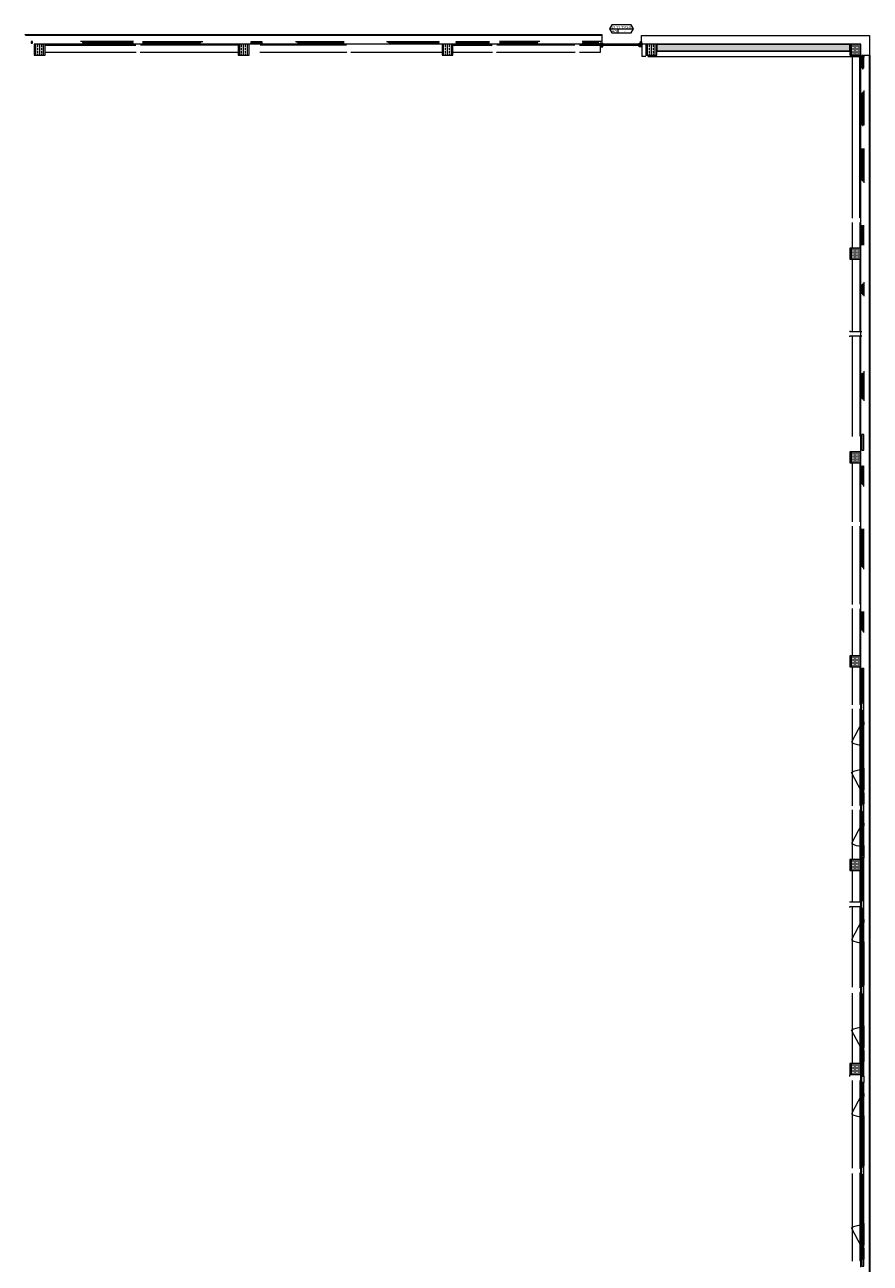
# Model space of a CAD drawing. Header units: metres. Extents: x -27 to 222, y 3 to 231.
# Tile 46 of 46: x 191 to 222, y 135 to 181. Entities that reach past the tile are written whole.
import ezdxf

# ---------------------------------------------------------------- set-up
doc = ezdxf.new("R2010")
doc.units = ezdxf.units.M
doc.layers.add('Grundriss', color=7, linetype='Continuous', lineweight=13)
doc.layers.add('Möbel', color=7, linetype='Continuous', lineweight=13)
doc.styles.add('Mini 1 50', font='arial.ttf', dxfattribs={"width": 0.8, "height": 0.1})
pattern_1 = [(315, (-144.840002, -2.107624), (-0.01325825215, -0.01325825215), []), (225, (-144.840002, -2.107624), (-0.01325825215, 0.01325825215), [])]
pattern_2 = [(0, (0, 0), (0, 6.985), [5.08, -1.905]), (90, (0, 0), (-6.985, 4e-16), [5.08, -1.905])]
pattern_3 = [(0, (-2.45, 0), (0, 6.985), [5.08, -1.905]), (90, (-2.45, 0), (-6.985, 4e-16), [5.08, -1.905])]

msp = doc.modelspace()

# ---------------------------------------------------------------- hatches: boundary and pattern name
at = {"layer": 'Grundriss'}
h = msp.add_hatch(dxfattribs=at)
h.set_pattern_fill('ANSI33', color=256, style=0, pattern_type=2)
h.set_pattern_definition([(90, (191.25, 180), (0.144, -0.432), []), (90, (191.178, 180), (0.144, -0.432), [0.072, -0.36]), (90, (191.178, 180.108), (0.144, -0.432), [0.072, -0.36]), (90, (191.178, 180.216), (0.144, -0.432), [0.072, -0.36]), (90, (191.178, 180.324), (0.144, -0.432), [0.072, -0.36])])
h.paths.add_polyline_path([(191.05, 179.8), (191.45, 179.8), (191.45, 180.2), (191.05, 180.2)])
h = msp.add_hatch(dxfattribs=at)
h.set_pattern_fill('ANSI33', color=256, style=0, pattern_type=2)
h.set_pattern_definition([(90, (198.75, 180), (0.144, -0.432), []), (90, (198.678, 180), (0.144, -0.432), [0.072, -0.36]), (90, (198.678, 180.108), (0.144, -0.432), [0.072, -0.36]), (90, (198.678, 180.216), (0.144, -0.432), [0.072, -0.36]), (90, (198.678, 180.324), (0.144, -0.432), [0.072, -0.36])])
h.paths.add_polyline_path([(198.55, 179.8), (198.95, 179.8), (198.95, 180.2), (198.55, 180.2)])
h = msp.add_hatch(dxfattribs=at)
h.set_pattern_fill('ANSI33', color=256, style=0, pattern_type=2)
h.set_pattern_definition([(90, (206.25, 180), (0.144, -0.432), []), (90, (206.178, 180), (0.144, -0.432), [0.072, -0.36]), (90, (206.178, 180.108), (0.144, -0.432), [0.072, -0.36]), (90, (206.178, 180.216), (0.144, -0.432), [0.072, -0.36]), (90, (206.178, 180.324), (0.144, -0.432), [0.072, -0.36])])
h.paths.add_polyline_path([(206.05, 179.8), (206.45, 179.8), (206.45, 180.2), (206.05, 180.2)])
h = msp.add_hatch(dxfattribs=at)
h.set_pattern_fill('ANSI33', color=256, style=0, pattern_type=2)
h.set_pattern_definition([(90, (213.75, 180), (0.144, -0.432), []), (90, (213.678, 180), (0.144, -0.432), [0.072, -0.36]), (90, (213.678, 180.108), (0.144, -0.432), [0.072, -0.36]), (90, (213.678, 180.216), (0.144, -0.432), [0.072, -0.36]), (90, (213.678, 180.324), (0.144, -0.432), [0.072, -0.36])])
h.paths.add_polyline_path([(213.55, 179.8), (213.95, 179.8), (213.95, 180.2), (213.55, 180.2)])
h = msp.add_hatch(dxfattribs=at)
h.set_pattern_fill('ANSI33', color=256, style=0, pattern_type=2)
h.set_pattern_definition([(45, (221.03471, 180.81709), (-0.1018234, -0.20364675), []), (45, (221.00925, 180.842544), (-0.1018234, -0.20364675), [0.036, -0.18]), (45, (221.047435, 180.88073), (-0.1018234, -0.20364675), [0.036, -0.18]), (45, (221.08562, 180.91891), (-0.1018234, -0.20364675), [0.036, -0.18]), (45, (221.1238, 180.957096), (-0.1018234, -0.20364675), [0.036, -0.18])])
h.paths.add_polyline_path([(213.95, 180.2), (221.05, 180.2), (221.05, 179.95), (213.95, 179.95)])
h = msp.add_hatch(dxfattribs=at)
h.set_pattern_fill('ANSI33', color=256, style=0, pattern_type=2)
h.set_pattern_definition([(90, (221.25, 180), (0.144, -0.432), []), (90, (221.178, 180), (0.144, -0.432), [0.072, -0.36]), (90, (221.178, 180.108), (0.144, -0.432), [0.072, -0.36]), (90, (221.178, 180.216), (0.144, -0.432), [0.072, -0.36]), (90, (221.178, 180.324), (0.144, -0.432), [0.072, -0.36])])
h.paths.add_polyline_path([(221.05, 179.8), (221.45, 179.8), (221.45, 180.2), (221.05, 180.2)])
h = msp.add_hatch(dxfattribs=at)
h.set_pattern_fill('ANSI33', color=256, style=0, pattern_type=2)
h.set_pattern_definition([(90, (221.25, 172.5), (0.144, -0.432), []), (90, (221.178, 172.5), (0.144, -0.432), [0.072, -0.36]), (90, (221.178, 172.608), (0.144, -0.432), [0.072, -0.36]), (90, (221.178, 172.716), (0.144, -0.432), [0.072, -0.36]), (90, (221.178, 172.824), (0.144, -0.432), [0.072, -0.36])])
h.paths.add_polyline_path([(221.05, 172.3), (221.45, 172.3), (221.45, 172.7), (221.05, 172.7)])
h = msp.add_hatch(dxfattribs=at)
h.set_pattern_fill('ANSI33', color=256, style=0, pattern_type=2)
h.set_pattern_definition([(90, (221.25, 165), (0.144, -0.432), []), (90, (221.178, 165), (0.144, -0.432), [0.072, -0.36]), (90, (221.178, 165.108), (0.144, -0.432), [0.072, -0.36]), (90, (221.178, 165.216), (0.144, -0.432), [0.072, -0.36]), (90, (221.178, 165.324), (0.144, -0.432), [0.072, -0.36])])
h.paths.add_polyline_path([(221.05, 164.8), (221.45, 164.8), (221.45, 165.2), (221.05, 165.2)])
h = msp.add_hatch(dxfattribs=at)
h.set_pattern_fill('ANSI33', color=256, style=0, pattern_type=2)
h.set_pattern_definition([(90, (221.25, 157.5), (0.144, -0.432), []), (90, (221.178, 157.5), (0.144, -0.432), [0.072, -0.36]), (90, (221.178, 157.608), (0.144, -0.432), [0.072, -0.36]), (90, (221.178, 157.716), (0.144, -0.432), [0.072, -0.36]), (90, (221.178, 157.824), (0.144, -0.432), [0.072, -0.36])])
h.paths.add_polyline_path([(221.05, 157.3), (221.45, 157.3), (221.45, 157.7), (221.05, 157.7)])
h = msp.add_hatch(dxfattribs=at)
h.set_pattern_fill('ANSI33', color=256, style=0, pattern_type=2)
h.set_pattern_definition([(90, (221.25, 150), (0.144, -0.432), []), (90, (221.178, 150), (0.144, -0.432), [0.072, -0.36]), (90, (221.178, 150.108), (0.144, -0.432), [0.072, -0.36]), (90, (221.178, 150.216), (0.144, -0.432), [0.072, -0.36]), (90, (221.178, 150.324), (0.144, -0.432), [0.072, -0.36])])
h.paths.add_polyline_path([(221.05, 149.8), (221.45, 149.8), (221.45, 150.2), (221.05, 150.2)])
h = msp.add_hatch(dxfattribs=at)
h.set_pattern_fill('ANSI37', color=256, style=0, pattern_type=2)
h.set_pattern_definition(pattern_1)
h.paths.add_polyline_path([(221.49, 150.244), (221.5475, 150.244), (221.5475, 149.756), (221.49, 149.756)])
h = msp.add_hatch(dxfattribs=at)
h.set_pattern_fill('ANSI33', color=256, style=0, pattern_type=2)
h.set_pattern_definition([(90, (221.25, 142.5), (0.144, -0.432), []), (90, (221.178, 142.5), (0.144, -0.432), [0.072, -0.36]), (90, (221.178, 142.608), (0.144, -0.432), [0.072, -0.36]), (90, (221.178, 142.716), (0.144, -0.432), [0.072, -0.36]), (90, (221.178, 142.824), (0.144, -0.432), [0.072, -0.36])])
h.paths.add_polyline_path([(221.05, 142.3), (221.45, 142.3), (221.45, 142.7), (221.05, 142.7)])
h = msp.add_hatch(dxfattribs=at)
h.set_pattern_fill('ANSI37', color=256, style=0, pattern_type=2)
h.set_pattern_definition(pattern_1)
h.paths.add_polyline_path([(221.49, 142.744), (221.5475, 142.744), (221.5475, 142.256), (221.49, 142.256)])
at = {"layer": 'Möbel', "lineweight": 13}
h = msp.add_hatch(dxfattribs=at)
h.set_pattern_fill('ANGLE', color=256)
h.set_pattern_definition([(0, (-0.37, 0.099), (0, 6.985), [5.08, -1.905]), (90, (-0.37, 0.099), (-6.985, 4e-16), [5.08, -1.905])])
h.paths.add_polyline_path([(208.6835, 179.7068), (208.0835, 179.7068), (208.0835, 179.2568), (208.6835, 179.2568)])
h = msp.add_hatch(dxfattribs=at)
h.set_pattern_fill('ANGLE', color=256)
h.set_pattern_definition(pattern_2)
h.paths.add_polyline_path([(210.95, 179.8599), (210.15, 179.8599), (210.15, 178.2599), (210.95, 178.2599)])
h.paths.add_polyline_path([(210.7165, 179.75), (210.841, 179.75), (210.841, 179.9), (210.7165, 179.9)], flags=9)
h = msp.add_hatch(dxfattribs=at)
h.set_pattern_fill('ANGLE', color=256)
h.set_pattern_definition(pattern_2)
h.paths.add_polyline_path([(210.95, 179.8599), (210.15, 179.8599), (210.15, 178.2599), (210.95, 178.2599)])
h = msp.add_hatch(dxfattribs=at)
h.set_pattern_fill('ANGLE', color=256)
h.set_pattern_definition(pattern_3)
h.paths.add_polyline_path([(208.275, 175.6), (208.05, 175.1), (208.5, 175.1)])
h.paths.add_polyline_path([(208.05, 176.1), (208.05, 175.1), (208.275, 175.6)])
h.paths.add_polyline_path([(208.5, 176.1), (208.275, 175.6), (208.5, 175.1)])
h.paths.add_polyline_path([(208.5, 176.1), (208.05, 176.1), (208.275, 175.6)])
h = msp.add_hatch(dxfattribs=at)
h.set_pattern_fill('ANGLE', color=256)
h.set_pattern_definition(pattern_3)
h.paths.add_polyline_path([(208.275, 175.6), (208.05, 175.1), (208.5, 175.1)])
h.paths.add_polyline_path([(208.05, 176.1), (208.05, 175.1), (208.275, 175.6)])
h.paths.add_polyline_path([(208.5, 176.1), (208.275, 175.6), (208.5, 175.1)])
h.paths.add_polyline_path([(208.5, 176.1), (208.05, 176.1), (208.275, 175.6)])
h = msp.add_hatch(dxfattribs=at)
h.set_pattern_fill('ANGLE', color=256)
h.set_pattern_definition(pattern_3)
h.paths.add_polyline_path([(208.275, 175.6), (208.05, 175.1), (208.5, 175.1)])
h.paths.add_polyline_path([(208.05, 176.1), (208.05, 175.1), (208.275, 175.6)])
h.paths.add_polyline_path([(208.5, 176.1), (208.275, 175.6), (208.5, 175.1)])
h.paths.add_polyline_path([(208.5, 176.1), (208.05, 176.1), (208.275, 175.6)])
h = msp.add_hatch(dxfattribs=at)
h.set_pattern_fill('ANGLE', color=256)
h.set_pattern_definition(pattern_2)
h.paths.add_polyline_path([(208.5, 176.1), (208.05, 176.1), (208.275, 175.6)])
h.paths.add_polyline_path([(208.5, 176.1), (208.275, 175.6), (208.5, 175.1)])
h.paths.add_polyline_path([(208.275, 175.6), (208.05, 175.1), (208.5, 175.1)])
h.paths.add_polyline_path([(208.2332, 175.5071), (208.0761, 175.5071), (208.05, 175.5071), (208.05, 175.1)], flags=17)
h.paths.add_polyline_path([(208.05, 176.1), (208.05, 175.5071), (208.0761, 175.5071), (208.2332, 175.5071), (208.275, 175.6)])
h = msp.add_hatch(dxfattribs=at)
h.set_pattern_fill('ANGLE', color=256)
h.set_pattern_definition(pattern_2)
h.paths.add_polyline_path([(210.95, 176.1), (210.55, 176.1), (210.75, 175.6)])
h.paths.add_polyline_path([(210.95, 176.1), (210.75, 175.6), (210.95, 175.1)])
h.paths.add_polyline_path([(210.75, 175.6), (210.55, 175.1), (210.95, 175.1)])
h.paths.add_polyline_path([(210.75, 175.6), (210.55, 176.1), (210.55, 175.1)])

# ---------------------------------------------------------------- linework, layer by layer
at = {"layer": 'Grundriss'}
for p, q in [((212.2127, 180.7696), (213.0973, 180.7696)), ((212.5218, 180.7696), (212.5218, 180.6196)), ((213.39, 180.31), (213.39, 180.52)), ((213.39, 180.52), (221.77, 180.52)), ((221.77, 180.52), (221.77, 179.79)), ((194.79, 180.17), (191.46, 180.17)), ((191.46, 180.17), (194.79, 180.17)), ((194.6965, 180.31), (192.7535, 180.31)), ((192.8385, 180.24), (194.6965, 180.24)), ((198.54, 180.17), (194.96, 180.17)), ((198.54, 180.17), (194.96, 180.17)), ((195.032, 180.31), (197.2465, 180.31)), ((197.1615, 180.24), (195.032, 180.24)), ((202.54, 180.17), (199.36, 180.17)), ((202.54, 180.17), (199.36, 180.17)), ((200.6535, 180.31), (202.443, 180.31)), ((202.443, 180.24), (200.7385, 180.24)), ((204.0035, 180.31), (205.943, 180.31)), ((204.0885, 180.24), (205.943, 180.24)), ((206.46, 180.17), (207.89, 180.17)), ((206.557, 180.31), (207.793, 180.3099)), ((207.793, 180.24), (206.557, 180.2399)), ((210.94, 180.17), (208.06, 180.17)), ((210.94, 180.17), (208.06, 180.17)), ((209.6465, 180.31), (208.157, 180.31)), ((208.157, 180.24), (209.5615, 180.24)), ((211.11, 180.17), (213.39, 180.17)), ((211.9337, 180.31), (211.207, 180.31)), ((211.207, 180.24), (211.8247, 180.24)), ((211.8598, 180.205), (211.8598, 179.9)), ((211.9337, 180.24), (211.9337, 180.17)), ((213.39, 180.31), (213.39, 180.17)), ((213.4, 180.24), (213.4, 179.75)), ((194.8, 179.9), (191.45, 179.9)), ((198.55, 179.9), (194.95, 179.9)), ((202.55, 179.9), (199.35, 179.9)), ((206.05, 179.9), (202.7, 179.9)), ((207.9, 179.9), (206.45, 179.9)), ((210.95, 179.9), (208.05, 179.9)), ((211.8598, 179.9), (211.1, 179.9)), ((213.55, 179.75), (213.4, 179.75)), ((213.615, 179.75), (221.45, 179.75)), ((221.15, 173.8), (221.15, 179.75)), ((221.42, 173.81), (221.42, 179.74)), ((221.49, 179.74), (221.42, 179.74)), ((221.77, 179.79), (221.49, 179.79)), ((221.49, 179.728), (221.49, 179.79)), ((221.56, 179.715), (221.49, 179.715)), ((221.49, 179.673), (221.49, 179.3185)), ((221.56, 179.3185), (221.56, 179.673)), ((221.8, 179.79), (221.57, 179.79)), ((221.8, 127.71), (221.8, 179.79)), ((221.49, 177.2285), (221.49, 178.4115)), ((221.56, 178.4965), (221.56, 177.2285)), ((221.49, 175.1885), (221.49, 176.3715)), ((221.56, 176.3715), (221.56, 175.1035)), ((221.15, 172.7), (221.15, 173.65)), ((221.42, 173.64), (221.42, 172.71)), ((221.49, 173.543), (221.49, 172.807)), ((221.56, 172.807), (221.56, 173.543)), ((221.15, 169.625), (221.15, 172.3)), ((221.42, 172.29), (221.42, 169.635)), ((221.49, 171.3615), (221.49, 171.0135)), ((221.56, 171.443), (221.56, 170.9285)), ((221.05, 169.66), (221.05, 169.625)), ((221.49, 169.625), (221.05, 169.625)), ((221.05, 169.44), (221.05, 169.475)), ((221.05, 169.475), (221.49, 169.475)), ((221.15, 165.775), (221.15, 169.475)), ((221.42, 169.465), (221.42, 165.785)), ((221.56, 168.1715), (221.56, 167.0785)), ((221.49, 168.0865), (221.49, 167.1635)), ((221.15, 162.625), (221.15, 164.8)), ((221.42, 164.79), (221.42, 162.635)), ((221.49, 164.693), (221.49, 164.0135)), ((221.56, 163.9285), (221.56, 164.693)), ((221.15, 159.585), (221.15, 162.475)), ((221.42, 162.465), (221.42, 159.595)), ((221.49, 162.368), (221.49, 160.9753)), ((221.56, 160.8885), (221.56, 162.368)), ((221.15, 157.7), (221.15, 159.435)), ((221.42, 159.425), (221.42, 157.71)), ((221.49, 159.328), (221.49, 158.6385)), ((221.56, 158.557), (221.56, 159.328)), ((221.15, 155.9), (221.15, 157.3)), ((221.42, 157.29), (221.42, 155.91)), ((221.49, 157.228), (221.49, 157.25)), ((221.56, 157.228), (221.49, 157.228)), ((221.49, 157.193), (221.4899, 156.007)), ((221.49, 157.215), (221.56, 157.215)), ((221.56, 156.007), (221.56, 157.193)), ((221.49, 155.91), (221.42, 155.91)), ((221.56, 155.985), (221.49, 155.985)), ((221.49, 155.678), (221.49, 155.972)), ((221.56, 155.678), (221.56, 155.972)), ((221.15, 152.1799), (221.15, 155.75)), ((221.49, 155.74), (221.42, 155.74)), ((221.42, 155.74), (221.42, 152.1899)), ((221.49, 155.678), (221.49, 155.74)), ((221.56, 155.665), (221.49, 155.665)), ((221.49, 155.623), (221.49, 155.2685)), ((221.56, 155.2685), (221.56, 155.623)), ((221.48, 154.4685), (221.48, 155.1615)), ((221.56, 154.4685), (221.56, 155.1615)), ((221.49, 154.3615), (221.49, 153.5684)), ((221.56, 153.4834), (221.56, 154.4465)), ((221.48, 153.4614), (221.48, 152.7684)), ((221.56, 153.4614), (221.56, 152.7684)), ((221.49, 152.3069), (221.49, 152.6614)), ((221.56, 152.6614), (221.56, 152.3069)), ((221.56, 152.2649), (221.49, 152.2649)), ((221.49, 151.9579), (221.49, 152.2519)), ((221.49, 152.2519), (221.49, 152.1899)), ((221.56, 151.9579), (221.56, 152.2519)), ((221.15, 150.2), (221.15, 152.0299)), ((221.49, 152.1899), (221.42, 152.1899)), ((221.42, 152.0199), (221.42, 150.21)), ((221.49, 152.0199), (221.42, 152.0199)), ((221.49, 151.9579), (221.49, 152.0199)), ((221.56, 151.9449), (221.49, 151.9449)), ((221.49, 151.9029), (221.49, 151.5484)), ((221.56, 151.5484), (221.56, 151.9029)), ((221.48, 150.7484), (221.48, 151.4414)), ((221.56, 150.7484), (221.56, 151.4414)), ((221.49, 150.6414), (221.49, 150.3355)), ((221.56, 150.7264), (221.56, 150.307)), ((221.49, 150.21), (221.42, 150.21)), ((221.49, 150.285), (221.56, 150.285)), ((221.49, 150.272), (221.49, 150.21)), ((221.56, 150.272), (221.49, 150.272)), ((221.15, 148.6299), (221.15, 149.8)), ((221.42, 149.79), (221.42, 148.6399)), ((221.49, 149.79), (221.42, 149.79)), ((221.49, 149.728), (221.49, 149.79)), ((221.56, 149.728), (221.49, 149.728)), ((221.49, 149.715), (221.56, 149.715)), ((221.49, 149.693), (221.49, 148.7369)), ((221.56, 148.7369), (221.5599, 149.693)), ((221.05, 148.6649), (221.05, 148.6299)), ((221.49, 148.6299), (221.05, 148.6299)), ((221.49, 148.6399), (221.42, 148.6399)), ((221.56, 148.7149), (221.49, 148.7149)), ((221.49, 148.4079), (221.49, 148.7019)), ((221.56, 148.4079), (221.56, 148.7019)), ((221.05, 148.4799), (221.49, 148.4799)), ((221.05, 148.4449), (221.05, 148.4799)), ((221.15, 145.51), (221.15, 148.4799)), ((221.42, 148.4699), (221.42, 145.485)), ((221.49, 148.4699), (221.42, 148.4699)), ((221.49, 148.4079), (221.49, 148.4699)), ((221.56, 148.3949), (221.49, 148.3949)), ((221.49, 148.3529), (221.49, 147.9984)), ((221.56, 147.9984), (221.56, 148.3529)), ((221.48, 147.1984), (221.48, 147.8914)), ((221.56, 147.1984), (221.56, 147.8914)), ((221.49, 145.582), (221.49, 147.0914)), ((221.56, 147.1764), (221.56, 145.582)), ((221.49, 145.485), (221.42, 145.485)), ((221.56, 145.56), (221.49, 145.56)), ((221.49, 145.253), (221.49, 145.547)), ((221.56, 145.253), (221.56, 145.547)), ((221.15, 142.7), (221.15, 145.29)), ((221.42, 145.315), (221.42, 142.71)), ((221.49, 145.315), (221.42, 145.315)), ((221.49, 145.315), (221.42, 145.315)), ((221.56, 145.24), (221.49, 145.24)), ((221.49, 145.1865), (221.49, 144.0885)), ((221.56, 144.0035), (221.56, 145.218)), ((221.48, 143.9815), (221.48, 143.2885)), ((221.56, 143.9815), (221.56, 143.2885)), ((221.49, 142.827), (221.49, 143.1815)), ((221.56, 143.1815), (221.56, 142.827)), ((221.49, 142.71), (221.42, 142.71)), ((221.56, 142.785), (221.49, 142.785)), ((221.49, 142.772), (221.49, 142.71)), ((221.035, 142.285), (221.035, 142.225)), ((221.15, 138.85), (221.15, 142.075)), ((221.42, 142.065), (221.42, 138.835)), ((221.49, 142.065), (221.42, 142.065)), ((221.49, 142.003), (221.49, 142.065)), ((221.56, 141.99), (221.49, 141.99)), ((221.49, 141.948), (221.49, 141.5935)), ((221.56, 141.5935), (221.56, 141.948)), ((221.48, 140.7935), (221.48, 141.4865)), ((221.56, 140.7935), (221.56, 141.4865)), ((221.49, 138.932), (221.49, 140.6865)), ((221.56, 140.7715), (221.56, 138.932)), ((221.15, 135.425), (221.15, 138.65)), ((221.49, 138.835), (221.42, 138.835)), ((221.42, 138.665), (221.42, 135.435)), ((221.49, 138.665), (221.42, 138.665)), ((221.49, 138.665), (221.42, 138.665)), ((221.56, 138.91), (221.49, 138.91)), ((221.49, 138.603), (221.49, 138.897)), ((221.56, 138.59), (221.49, 138.59)), ((221.49, 138.5365), (221.49, 136.8135)), ((221.56, 138.603), (221.56, 138.897)), ((221.56, 136.7285), (221.56, 138.568)), ((221.48, 136.7065), (221.48, 136.0135)), ((221.56, 136.7065), (221.56, 136.0135)), ((221.49, 135.552), (221.49, 135.9065)), ((221.56, 135.9065), (221.56, 135.552)), ((221.49, 135.435), (221.42, 135.435)), ((221.56, 135.51), (221.49, 135.51)), ((221.49, 135.497), (221.49, 135.435))]:
    msp.add_line(p, q, dxfattribs=at)
at = {"layer": 'Grundriss', "ltscale": 0.1}
for p, q in [((198.55, 180.2), (191.45, 180.2)), ((206.05, 180.2), (198.95, 180.2)), ((213.55, 180.2), (206.45, 180.2)), ((221.45, 172.7), (221.45, 179.8)), ((221.77, 127.71), (221.77, 179.79)), ((221.45, 165.2), (221.45, 172.3)), ((221.45, 157.7), (221.45, 164.8)), ((221.45, 150.2), (221.45, 157.3)), ((221.45, 142.7), (221.45, 149.8)), ((221.45, 135.2), (221.45, 142.3))]:
    msp.add_line(p, q, dxfattribs=at)
at = {"layer": 'Grundriss', "ltscale": 0.01}
for p, q in [((221.485, 155.2165), (221.111, 154.5187)), ((221.485, 152.7134), (221.111, 153.4112)), ((221.485, 151.4964), (221.111, 150.7986)), ((221.485, 147.9464), (221.111, 147.2486)), ((221.485, 143.2335), (221.111, 143.9313)), ((221.485, 141.5415), (221.111, 140.8437)), ((221.485, 135.9585), (221.111, 136.6563))]:
    msp.add_line(p, q, dxfattribs=at)
at = {"layer": 'Grundriss', "flags": 128}
for points in [[(212.2993, 180.6196), (213.0107, 180.6196), (213.0973, 180.7696), (213.0107, 180.9196), (212.2993, 180.9196), (212.2127, 180.7696), (212.2993, 180.6196)], [(211.9337, 180.31), (211.9337, 180.55), (190.7, 180.55)], [(190.9399, 180.24), (190.978, 180.24), (190.978, 180.31), (190.9399, 180.31), (190.9399, 180.24)], [(192.8235, 180.2915), (192.8235, 180.2665), (194.6765, 180.2665), (194.6765, 180.2915), (192.8235, 180.2915)], [(197.1765, 180.2915), (197.1765, 180.2665), (195.0735, 180.2665), (195.0735, 180.2915), (197.1765, 180.2915)], [(199.022, 180.31), (199.422, 180.31), (199.422, 180.24), (199.022, 180.24), (199.022, 180.31)], [(200.7235, 180.2915), (202.4265, 180.2915), (202.4265, 180.2665), (200.7235, 180.2665), (200.7235, 180.2915)], [(204.0735, 180.2915), (205.9265, 180.2915), (205.9265, 180.2665), (204.0735, 180.2665), (204.0735, 180.2915)], [(206.5735, 180.2915), (207.7765, 180.2915), (207.7765, 180.2665), (206.5735, 180.2665), (206.5735, 180.2915)], [(209.5765, 180.2915), (208.1735, 180.2915), (208.1735, 180.2665), (209.5765, 180.2665), (209.5765, 180.2915)], [(211.8082, 180.2915), (211.2235, 180.2915), (211.2235, 180.2665), (211.8082, 180.2665), (211.8082, 180.2915)], [(211.9605, 180.2387), (211.8675, 180.2387), (211.8675, 180.1107), (211.9605, 180.1107), (211.9605, 180.2387)], [(211.9525, 180.2158), (211.8925, 180.2158), (211.8925, 180.1158), (211.9525, 180.1158), (211.9525, 180.2158)], [(213.297, 180.2387), (213.39, 180.2387), (213.39, 180.1107), (213.297, 180.1107), (213.297, 180.2387)], [(213.305, 180.2158), (213.365, 180.2158), (213.365, 180.1158), (213.305, 180.1158), (213.305, 180.2158)], [(213.39, 180.24), (213.3437, 180.24), (213.3437, 180.31), (213.39, 180.31)], [(221.56, 179.728), (221.49, 179.728), (221.49, 179.79), (221.56, 179.79), (221.56, 179.728)], [(221.49, 179.728), (221.49, 179.6615), (221.5165, 179.6615)], [(221.5415, 179.3035), (221.5415, 179.6765), (221.5165, 179.6765), (221.5165, 179.3035), (221.5415, 179.3035)], [(221.5415, 179.6615), (221.5415, 179.6765), (221.5165, 179.6765), (221.5165, 179.6615)], [(221.5415, 179.6615), (221.56, 179.6615), (221.56, 179.728)], [(221.5165, 177.2135), (221.5415, 177.2135), (221.5415, 178.4265), (221.5165, 178.4265), (221.5165, 177.2135)], [(221.5165, 175.1735), (221.5415, 175.1735), (221.5415, 176.3365), (221.5165, 176.3365), (221.5165, 175.1735)], [(221.5165, 173.5266), (221.5415, 173.5266), (221.5415, 172.8235), (221.5165, 172.8235), (221.5165, 173.5266)], [(221.5165, 170.9985), (221.5415, 170.9985), (221.5415, 171.3765), (221.5165, 171.3765), (221.5165, 170.9985)], [(221.5165, 168.1015), (221.5415, 168.1015), (221.5415, 167.1485), (221.5165, 167.1485), (221.5165, 168.1015)], [(221.49, 165.272), (221.56, 165.272), (221.56, 165.847), (221.49, 165.847), (221.49, 165.272)], [(221.5165, 163.9985), (221.5415, 163.9985), (221.5415, 164.6765), (221.5165, 164.6765), (221.5165, 163.9985)], [(221.5165, 160.9585), (221.5415, 160.9585), (221.5415, 162.3515), (221.5165, 162.3515), (221.5165, 160.9585)], [(221.5415, 158.6235), (221.5415, 159.3115), (221.5165, 159.3115), (221.5165, 158.6235), (221.5415, 158.6235)], [(221.49, 157.25), (221.49, 157.228)], [(221.5415, 157.1615), (221.56, 157.1615), (221.56, 157.228), (221.49, 157.228), (221.49, 157.1615), (221.5165, 157.1615)], [(221.56, 157.228), (221.56, 157.25)], [(221.5165, 157.1765), (221.5415, 157.1765), (221.5415, 156.0235), (221.5165, 156.0235), (221.5165, 157.1765)], [(221.5415, 157.1615), (221.5415, 157.1765), (221.5165, 157.1765), (221.5165, 157.1615)], [(221.5165, 156.0385), (221.49, 156.0385), (221.49, 155.972), (221.56, 155.972), (221.56, 156.0385), (221.5415, 156.0385)], [(221.5415, 156.0385), (221.5415, 156.0235), (221.5165, 156.0235), (221.5165, 156.0385)], [(221.5415, 155.6115), (221.56, 155.6115), (221.56, 155.678), (221.49, 155.678), (221.49, 155.6115), (221.5165, 155.6115)], [(221.5415, 155.6115), (221.56, 155.6115), (221.56, 155.678), (221.49, 155.678), (221.49, 155.6115), (221.5165, 155.6115)], [(221.5415, 155.6265), (221.5165, 155.6265), (221.5165, 155.6115)], [(221.5415, 155.2535), (221.5415, 155.6265), (221.5165, 155.6265), (221.5165, 155.2535), (221.5415, 155.2535)], [(221.5165, 155.6265), (221.5165, 155.6115)], [(221.5415, 155.6115), (221.5415, 155.6265)], [(221.5415, 155.6115), (221.5415, 155.6265)], [(221.5515, 155.1615), (221.5415, 155.1615), (221.5415, 155.1765), (221.5165, 155.1765), (221.5165, 155.1615), (221.48, 155.1615), (221.48, 155.2115), (221.5515, 155.2115)], [(221.49, 155.2685), (221.5165, 155.2685), (221.5165, 155.2535), (221.5415, 155.2535), (221.5415, 155.2685), (221.56, 155.2685)], [(221.49, 155.2115), (221.49, 155.2685)], [(221.49, 155.215), (221.5165, 155.215), (221.5165, 155.215)], [(221.56, 155.215), (221.49, 155.215)], [(221.5415, 154.4535), (221.5415, 155.1765), (221.5165, 155.1765), (221.5165, 154.4535), (221.5415, 154.4535)], [(221.56, 155.2685), (221.56, 155.1615), (221.5515, 155.1615), (221.5515, 155.2115)], [(221.5515, 154.4685), (221.5415, 154.4685), (221.5415, 154.4535), (221.5165, 154.4535), (221.5165, 154.4685), (221.48, 154.4685), (221.48, 154.4185), (221.5515, 154.4185)], [(221.56, 154.415), (221.49, 154.415), (221.49, 154.3615), (221.5165, 154.3615), (221.5165, 154.3765), (221.5415, 154.3765), (221.5415, 154.3615), (221.56, 154.3615), (221.56, 154.4685)], [(221.49, 154.4185), (221.49, 154.415), (221.5165, 154.415), (221.5165, 154.415)], [(221.5165, 154.3765), (221.5415, 154.3765), (221.5415, 153.5534), (221.5165, 153.5535), (221.5165, 154.3765)], [(221.56, 154.4685), (221.5515, 154.4685), (221.5515, 154.4185)], [(221.5515, 153.4614), (221.5415, 153.4614), (221.5415, 153.4764), (221.5165, 153.4764), (221.5165, 153.4614), (221.48, 153.4614), (221.48, 153.5114), (221.5515, 153.5114)], [(221.56, 153.5149), (221.49, 153.5149), (221.49, 153.5684), (221.5165, 153.5684), (221.5165, 153.5534), (221.5415, 153.5534), (221.5415, 153.5684), (221.56, 153.5684)], [(221.49, 153.5114), (221.49, 153.5149), (221.5165, 153.5149), (221.5165, 153.5149)], [(221.5415, 153.4764), (221.5415, 152.7534), (221.5165, 152.7534), (221.5165, 153.4764), (221.5415, 153.4764)], [(221.56, 153.5684), (221.56, 153.4614), (221.5515, 153.4614), (221.5515, 153.5114)], [(221.5515, 152.7684), (221.5415, 152.7684), (221.5415, 152.7534), (221.5165, 152.7534), (221.5165, 152.7684), (221.48, 152.7684), (221.48, 152.7184), (221.5515, 152.7184)], [(221.49, 152.7184), (221.49, 152.6614), (221.5165, 152.6614), (221.5165, 152.6764), (221.5415, 152.6764), (221.5415, 152.6614), (221.56, 152.6614), (221.56, 152.7684)], [(221.49, 152.7149), (221.5165, 152.7149), (221.5165, 152.7149)], [(221.56, 152.7149), (221.49, 152.7149)], [(221.5415, 152.6764), (221.5415, 152.3034), (221.5165, 152.3034), (221.5165, 152.6764), (221.5415, 152.6764)], [(221.56, 152.7684), (221.5515, 152.7684), (221.5515, 152.7184)], [(221.5165, 152.3184), (221.49, 152.3184), (221.49, 152.2519), (221.56, 152.2519), (221.56, 152.3184), (221.5415, 152.3184)], [(221.5415, 152.3184), (221.56, 152.3184), (221.56, 152.2519), (221.49, 152.2519), (221.49, 152.3184), (221.5165, 152.3184)], [(221.5415, 152.3184), (221.5415, 152.3034), (221.5165, 152.3034), (221.5165, 152.3184)], [(221.5415, 152.3184), (221.5415, 152.3034), (221.5165, 152.3034), (221.5165, 152.3184)], [(221.5415, 151.8914), (221.56, 151.8914), (221.56, 151.9579), (221.49, 151.9579), (221.49, 151.8914), (221.5165, 151.8914)], [(221.5415, 151.8914), (221.56, 151.8914), (221.56, 151.9579), (221.49, 151.9579), (221.49, 151.8914), (221.5165, 151.8914)], [(221.5415, 151.9064), (221.5165, 151.9064), (221.5165, 151.8914)], [(221.5415, 151.5334), (221.5415, 151.9064), (221.5165, 151.9064), (221.5165, 151.5334), (221.5415, 151.5334)], [(221.5165, 151.9064), (221.5165, 151.8914)], [(221.5415, 151.8914), (221.5415, 151.9064)], [(221.5415, 151.8914), (221.5415, 151.9064)], [(221.5515, 151.4414), (221.5415, 151.4414), (221.5415, 151.4564), (221.5165, 151.4564), (221.5165, 151.4414), (221.48, 151.4414), (221.48, 151.4914), (221.5515, 151.4914)], [(221.49, 151.5484), (221.5165, 151.5484), (221.5165, 151.5334), (221.5415, 151.5334), (221.5415, 151.5484), (221.56, 151.5484)], [(221.49, 151.4914), (221.49, 151.5484)], [(221.49, 151.4949), (221.5165, 151.4949), (221.5165, 151.4949)], [(221.56, 151.4949), (221.49, 151.4949)], [(221.5415, 150.7334), (221.5415, 151.4564), (221.5165, 151.4564), (221.5165, 150.7334), (221.5415, 150.7334)], [(221.56, 151.5484), (221.56, 151.4414), (221.5515, 151.4414), (221.5515, 151.4914)], [(221.5515, 150.7484), (221.5415, 150.7484), (221.5415, 150.7334), (221.5165, 150.7334), (221.5165, 150.7484), (221.48, 150.7484), (221.48, 150.6984), (221.5515, 150.6984)], [(221.56, 150.6949), (221.49, 150.6949), (221.49, 150.6414), (221.5165, 150.6414), (221.5165, 150.6564), (221.5415, 150.6564), (221.5415, 150.6414), (221.56, 150.6414), (221.56, 150.7484)], [(221.49, 150.6984), (221.49, 150.6949), (221.5165, 150.6949), (221.5165, 150.6949)], [(221.5165, 150.6564), (221.5415, 150.6561), (221.5415, 150.3235), (221.5165, 150.3235), (221.5165, 150.6564)], [(221.56, 150.7484), (221.5515, 150.7484), (221.5515, 150.6984)], [(221.5415, 150.3385), (221.56, 150.3385), (221.56, 150.272), (221.49, 150.272), (221.49, 150.3385), (221.5165, 150.3385)], [(221.49, 150.272), (221.49, 150.244), (221.56, 150.244), (221.56, 150.272)], [(221.5415, 150.3385), (221.5415, 150.3235), (221.5165, 150.3235), (221.5165, 150.3385)], [(221.56, 150.244), (221.5475, 150.244), (221.5475, 149.756), (221.56, 149.756), (221.56, 150.244)], [(221.56, 149.728), (221.56, 149.756), (221.49, 149.756), (221.49, 149.728)], [(221.5415, 149.6615), (221.56, 149.6615), (221.56, 149.728), (221.49, 149.728), (221.49, 149.6615), (221.5165, 149.6615)], [(221.5165, 149.6765), (221.5415, 149.6765), (221.5415, 148.7534), (221.5165, 148.7534), (221.5165, 149.6765)], [(221.5415, 149.6615), (221.5415, 149.6765), (221.5165, 149.6765), (221.5165, 149.6615)], [(221.5165, 148.7684), (221.49, 148.7684), (221.49, 148.7019), (221.56, 148.7019), (221.56, 148.7684), (221.5415, 148.7684)], [(221.5415, 148.7684), (221.5415, 148.7534), (221.5165, 148.7534), (221.5165, 148.7684)], [(221.5415, 148.3414), (221.56, 148.3414), (221.56, 148.4079), (221.49, 148.4079), (221.49, 148.3414), (221.5165, 148.3414)], [(221.5415, 148.3414), (221.56, 148.3414), (221.56, 148.4079), (221.49, 148.4079), (221.49, 148.3414), (221.5165, 148.3414)], [(221.5415, 148.3564), (221.5165, 148.3564), (221.5165, 148.3414)], [(221.5415, 147.9834), (221.5415, 148.3564), (221.5165, 148.3564), (221.5165, 147.9834), (221.5415, 147.9834)], [(221.5165, 148.3564), (221.5165, 148.3414)], [(221.5415, 148.3414), (221.5415, 148.3564)], [(221.5415, 148.3414), (221.5415, 148.3564)], [(221.5515, 147.8914), (221.5415, 147.8914), (221.5415, 147.9064), (221.5165, 147.9064), (221.5165, 147.8914), (221.48, 147.8914), (221.48, 147.9414), (221.5515, 147.9414)], [(221.49, 147.9984), (221.5165, 147.9984), (221.5165, 147.9834), (221.5415, 147.9834), (221.5415, 147.9984), (221.56, 147.9984)], [(221.49, 147.9414), (221.49, 147.9984)], [(221.49, 147.9449), (221.5165, 147.9449), (221.5165, 147.9449)], [(221.56, 147.9449), (221.49, 147.9449)], [(221.5415, 147.1834), (221.5415, 147.9064), (221.5165, 147.9064), (221.5165, 147.1834), (221.5415, 147.1834)], [(221.56, 147.9984), (221.56, 147.8914), (221.5515, 147.8914), (221.5515, 147.9414)], [(221.5515, 147.1984), (221.5415, 147.1984), (221.5415, 147.1834), (221.5165, 147.1834), (221.5165, 147.1984), (221.48, 147.1984), (221.48, 147.1484), (221.5515, 147.1484)], [(221.56, 147.1449), (221.49, 147.1449), (221.49, 147.0914), (221.5165, 147.0914), (221.5165, 147.1064), (221.5415, 147.1064), (221.5415, 147.0914), (221.56, 147.0914), (221.56, 147.1984)], [(221.56, 147.1984), (221.5515, 147.1984), (221.5515, 147.1484)], [(221.49, 147.1484), (221.49, 147.1449), (221.5165, 147.1449), (221.5165, 147.1449)], [(221.5415, 147.1064), (221.5415, 145.5985), (221.5165, 145.5985), (221.5165, 147.1064), (221.5415, 147.1064)], [(221.5165, 145.6135), (221.49, 145.6135), (221.49, 145.547), (221.56, 145.547), (221.56, 145.6135), (221.5415, 145.6135)], [(221.5415, 145.6135), (221.5415, 145.5985), (221.5165, 145.5985), (221.5165, 145.6135)], [(221.5415, 145.1865), (221.56, 145.1865), (221.56, 145.253), (221.49, 145.253), (221.49, 145.1865), (221.5165, 145.1865)], [(221.5415, 144.0735), (221.5415, 145.2015), (221.5165, 145.2015), (221.5165, 144.0735), (221.5415, 144.0735)], [(221.5415, 145.1865), (221.5415, 145.2015), (221.5165, 145.2015), (221.5165, 145.1865)], [(221.5515, 143.9815), (221.5415, 143.9815), (221.5415, 143.9965), (221.5165, 143.9965), (221.5165, 143.9815), (221.48, 143.9815), (221.48, 144.0315), (221.5515, 144.0315)], [(221.56, 144.035), (221.49, 144.035), (221.49, 144.0885), (221.5165, 144.0885), (221.5165, 144.0735), (221.5415, 144.0735), (221.5415, 144.0885), (221.56, 144.0885)], [(221.49, 144.0315), (221.49, 144.035), (221.5165, 144.035), (221.5165, 144.035)], [(221.56, 144.0885), (221.56, 143.9815), (221.5515, 143.9815), (221.5515, 144.0315)], [(221.5415, 143.9965), (221.5415, 143.2735), (221.5165, 143.2735), (221.5165, 143.9965), (221.5415, 143.9965)], [(221.5515, 143.2885), (221.5415, 143.2885), (221.5415, 143.2735), (221.5165, 143.2735), (221.5165, 143.2885), (221.48, 143.2885), (221.48, 143.2385), (221.5515, 143.2385)], [(221.49, 143.2385), (221.49, 143.1815), (221.5165, 143.1815), (221.5165, 143.1965), (221.5415, 143.1965), (221.5415, 143.1815), (221.56, 143.1815), (221.56, 143.2885)], [(221.49, 143.235), (221.5165, 143.235), (221.5165, 143.235)], [(221.56, 143.235), (221.49, 143.235)], [(221.5415, 143.1965), (221.5415, 142.8235), (221.5165, 142.8235), (221.5165, 143.1965), (221.5415, 143.1965)], [(221.56, 143.2885), (221.5515, 143.2885), (221.5515, 143.2385)], [(221.5415, 142.8385), (221.56, 142.8385), (221.56, 142.772), (221.49, 142.772), (221.49, 142.8385), (221.5165, 142.8385)], [(221.56, 142.772), (221.49, 142.772), (221.49, 142.744), (221.56, 142.744), (221.56, 142.772)], [(221.5415, 142.8385), (221.5415, 142.8235), (221.5165, 142.8235), (221.5165, 142.8385)], [(221.56, 142.744), (221.5475, 142.744), (221.5475, 142.256), (221.56, 142.256), (221.56, 142.744)], [(221.56, 142.256), (221.49, 142.256), (221.49, 142.228), (221.56, 142.228), (221.56, 142.256)], [(221.49, 142.003), (221.49, 142.228)], [(221.56, 142.228), (221.56, 142.003)], [(221.5415, 141.9365), (221.56, 141.9365), (221.56, 142.003), (221.49, 142.003), (221.49, 141.9365), (221.5165, 141.9365)], [(221.5415, 141.5785), (221.5415, 141.9515), (221.5165, 141.9515), (221.5165, 141.5785), (221.5415, 141.5785)], [(221.5415, 141.9365), (221.5415, 141.9515), (221.5165, 141.9515), (221.5165, 141.9365)], [(221.5515, 141.4865), (221.5415, 141.4865), (221.5415, 141.5015), (221.5165, 141.5015), (221.5165, 141.4865), (221.48, 141.4865), (221.48, 141.5365), (221.5515, 141.5365)], [(221.49, 141.5935), (221.5165, 141.5935), (221.5165, 141.5785), (221.5415, 141.5785), (221.5415, 141.5935), (221.56, 141.5935)], [(221.49, 141.5365), (221.49, 141.5935)], [(221.49, 141.54), (221.5165, 141.54), (221.5165, 141.54)], [(221.56, 141.54), (221.49, 141.54)], [(221.5415, 140.7785), (221.5415, 141.5015), (221.5165, 141.5015), (221.5165, 140.7785), (221.5415, 140.7785)], [(221.56, 141.5935), (221.56, 141.4865), (221.5515, 141.4865), (221.5515, 141.5365)], [(221.5515, 140.7935), (221.5415, 140.7935), (221.5415, 140.7785), (221.5165, 140.7785), (221.5165, 140.7935), (221.48, 140.7935), (221.48, 140.7435), (221.5515, 140.7435)], [(221.56, 140.74), (221.49, 140.74), (221.49, 140.6865), (221.5165, 140.6865), (221.5165, 140.7015), (221.5415, 140.7015), (221.5415, 140.6865), (221.56, 140.6865), (221.56, 140.7935)], [(221.49, 140.7435), (221.49, 140.74), (221.5165, 140.74), (221.5165, 140.74)], [(221.5415, 140.7015), (221.5415, 138.9485), (221.5165, 138.9485), (221.5165, 140.7015), (221.5415, 140.7015)], [(221.56, 140.7935), (221.5515, 140.7935), (221.5515, 140.7435)], [(221.5165, 138.9635), (221.49, 138.9635), (221.49, 138.897), (221.56, 138.897), (221.56, 138.9635), (221.5415, 138.9635)], [(221.5415, 138.5365), (221.56, 138.5365), (221.56, 138.603), (221.49, 138.603), (221.49, 138.5365), (221.5165, 138.5365)], [(221.5415, 138.9635), (221.5415, 138.9485), (221.5165, 138.9485), (221.5165, 138.9635)], [(221.5415, 136.7985), (221.5415, 138.5515), (221.5165, 138.5515), (221.5165, 136.7985), (221.5415, 136.7985)], [(221.5415, 138.5365), (221.5415, 138.5515), (221.5165, 138.5515), (221.5165, 138.5365)], [(221.5515, 136.7065), (221.5415, 136.7065), (221.5415, 136.7215), (221.5165, 136.7215), (221.5165, 136.7065), (221.48, 136.7065), (221.48, 136.7565), (221.5515, 136.7565)], [(221.56, 136.76), (221.49, 136.76), (221.49, 136.8135), (221.5165, 136.8135), (221.5165, 136.7985), (221.5415, 136.7985), (221.5415, 136.8135), (221.56, 136.8135)], [(221.49, 136.7565), (221.49, 136.76), (221.5165, 136.76), (221.5165, 136.76)], [(221.5415, 136.7215), (221.5415, 135.9985), (221.5165, 135.9985), (221.5165, 136.7215), (221.5415, 136.7215)], [(221.56, 136.8135), (221.56, 136.7065), (221.5515, 136.7065), (221.5515, 136.7565)], [(221.5515, 136.0135), (221.5415, 136.0135), (221.5415, 135.9985), (221.5165, 135.9985), (221.5165, 136.0135), (221.48, 136.0135), (221.48, 135.9635), (221.5515, 135.9635)], [(221.49, 135.9635), (221.49, 135.9065), (221.5165, 135.9065), (221.5165, 135.9215), (221.5415, 135.9215), (221.5415, 135.9065), (221.56, 135.9065), (221.56, 136.0135)], [(221.49, 135.96), (221.5165, 135.96), (221.5165, 135.96)], [(221.56, 135.96), (221.49, 135.96)], [(221.5415, 135.9215), (221.5415, 135.5485), (221.5165, 135.5485), (221.5165, 135.9215), (221.5415, 135.9215)], [(221.56, 136.0135), (221.5515, 136.0135), (221.5515, 135.9635)], [(221.49, 135.497), (221.49, 135.5635), (221.5165, 135.5635)], [(221.49, 135.497), (221.49, 135.244), (221.56, 135.244), (221.56, 135.497)], [(221.49, 135.497), (221.56, 135.497)], [(221.5415, 135.5635), (221.5415, 135.5485), (221.5165, 135.5485), (221.5165, 135.5635)], [(221.5415, 135.5635), (221.56, 135.5635), (221.56, 135.497)]]:
    msp.add_lwpolyline(points, dxfattribs=at)
at = {"layer": 'Grundriss', "ltscale": 0.1}
msp.add_lwpolyline([(211.9337, 180.52), (190.7297, 180.52)], dxfattribs=at)
at = {"layer": 'Grundriss', "ltscale": 0.05, "flags": 128}
for points in [[(191.05, 179.8), (191.45, 179.8), (191.45, 180.2), (191.05, 180.2), (191.05, 179.8)], [(198.55, 179.8), (198.95, 179.8), (198.95, 180.2), (198.55, 180.2), (198.55, 179.8)], [(206.05, 179.8), (206.45, 179.8), (206.45, 180.2), (206.05, 180.2), (206.05, 179.8)], [(213.55, 179.8), (213.95, 179.8), (213.95, 180.2), (213.55, 180.2), (213.55, 179.8)], [(213.95, 180.2), (221.05, 180.2), (221.05, 179.95), (213.95, 179.95), (213.95, 180.2)], [(221.05, 179.8), (221.45, 179.8), (221.45, 180.2), (221.05, 180.2), (221.05, 179.8)], [(221.05, 172.3), (221.45, 172.3), (221.45, 172.7), (221.05, 172.7), (221.05, 172.3)], [(221.05, 164.8), (221.45, 164.8), (221.45, 165.2), (221.05, 165.2), (221.05, 164.8)], [(221.05, 157.3), (221.45, 157.3), (221.45, 157.7), (221.05, 157.7), (221.05, 157.3)], [(221.05, 149.8), (221.45, 149.8), (221.45, 150.2), (221.05, 150.2), (221.05, 149.8)], [(221.05, 142.3), (221.45, 142.3), (221.45, 142.7), (221.05, 142.7), (221.05, 142.3)]]:
    msp.add_lwpolyline(points, close=True, dxfattribs=at)
msp.add_lwpolyline([(213.95, 179.95), (221.05, 179.95), (221.05, 180.2), (213.95, 180.2), (213.95, 179.95)], dxfattribs=at)
at = {"layer": 'Grundriss', "flags": 128}
for points in [[(221.49, 150.244), (221.5475, 150.244), (221.5475, 149.756), (221.49, 149.756), (221.49, 150.244)], [(221.49, 142.744), (221.5475, 142.744), (221.5475, 142.256), (221.49, 142.256), (221.49, 142.744)]]:
    msp.add_lwpolyline(points, close=True, dxfattribs=at)
at = {"layer": 'Grundriss'}
for centre in [(221.485, 155.2165), (221.485, 152.7134), (221.485, 151.4964), (221.485, 147.9464), (221.485, 143.2335), (221.485, 141.5415), (221.485, 135.9585)]:
    msp.add_circle(centre, 0.00375, dxfattribs=at)
at = {"layer": 'Grundriss', "ltscale": 0.01}
for centre in [(221.485, 155.1665), (221.485, 151.4464), (221.485, 147.8964), (221.485, 141.4915)]:
    msp.add_arc(centre, 0.748, 239.9992, 269.61701, dxfattribs=at)
at = {"layer": 'Grundriss', "ltscale": 0.01, "extrusion": (0, 0, -1)}
for centre in [(-221.485, 152.7634), (-221.485, 143.2835), (-221.485, 136.0085)]:
    msp.add_arc(centre, 0.748, 59.9992, 89.61701, dxfattribs=at)

# ---------------------------------------------------------------- texts
at = {"layer": 'Grundriss', "char_height": 0.1, "attachment_point": 5, "line_spacing_factor": 0.78, "style": 'Mini 1 50'}
for s, insert in [('\\H1x;\\W0.8;AG', (212.3983, 180.6779)), ('\\H1x;\\W0.8;03.11.720-02', (212.6662, 180.8279)), ('\\H1x;\\W0.8;-\\P', (212.7688, 180.6779))]:
    msp.add_mtext(s, dxfattribs=dict(at, insert=insert))

doc.saveas('drawing.dxf')
